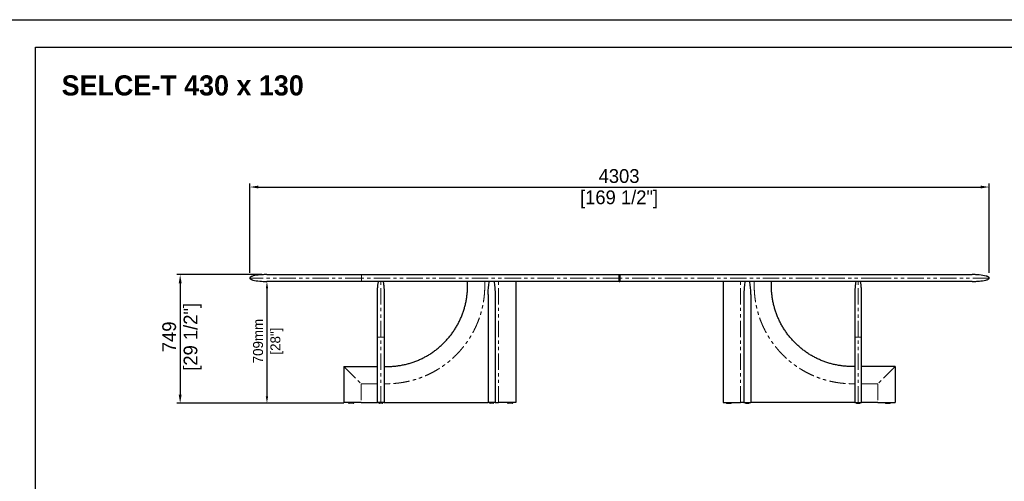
# Model space of a CAD drawing. Header units: millimetres. Extents: x -2064 to 15610, y -1415 to 32635.
# Tile 65 of 67: x 6840 to 12570, y 29949 to 32635. Entities that reach past the tile are written whole.
import ezdxf

# ---------------------------------------------------------------- set-up
doc = ezdxf.new("R2010")
doc.units = ezdxf.units.MM
doc.header["$LTSCALE"] = 15
doc.header["$PDSIZE"] = -1
for name, pattern in [('PHANTOM', [12.7, 6.35, -1.27, 1.27, -1.27, 1.27, -1.27]), ('SLD-Phantom', [12.7, 6.35, -1.27, 1.27, -1.27, 1.27, -1.27]), ('SLD-Solid', [0])]:
    doc.linetypes.add(name, pattern=pattern)
doc.layers.get('Defpoints').update_dxf_attribs({"color": 124})
doc.layers.add('ANNOTAZIONI', color=252, linetype='Continuous')
doc.layers.add('QUOTE', color=8, linetype='Continuous')
doc.styles.add('SLDTEXTSTYLE1', font='ARIALNBI.TTF', dxfattribs={"width": 0.377255})
doc.styles.get("Standard").update_dxf_attribs({"font": 'GOTHIC.TTF'})
doc.dimstyles.new('PRODOTTI', dxfattribs={"dimtxt": 80, "dimasz": 50, "dimexe": 20, "dimexo": 30, "dimgap": 20, "dimtad": 1, "dimdec": 1, "dimzin": 12, "dimtxsty": 'Standard', "dimcen": 4, "dimclrd": 252, "dimclre": 252, "dimclrt": 252, "dimadec": 0, "dimazin": 3, "dimtfac": 1, "dimtdec": 1, "dimtmove": 0, "dimatfit": 3, "dimfxl": 1, "dimtfillclr": 134, "dimarcsym": 0})
doc.dimstyles.new('Prodotti USA', dxfattribs={"dimtxt": 58, "dimasz": 40, "dimexe": 2, "dimexo": 8, "dimgap": 20, "dimtad": 1, "dimzin": 12, "dimtxsty": 'Standard', "dimcen": 2.5, "dimclrd": 252, "dimclre": 252, "dimclrt": 252, "dimadec": 0, "dimazin": 3, "dimtfac": 1, "dimtmove": 0, "dimatfit": 3, "dimfxl": 1, "dimarcsym": 0})

# ---------------------------------------------------------------- blocks, each defined once
blk = doc.blocks.new('*D47')
at = {"layer": 'Defpoints', "color": 0, "transparency": 16777216}
for p in [(12482, 31661.6), (8179, 31132), (12482, 31132)]:
    blk.add_point(p, dxfattribs=at)
at = {"layer": 'QUOTE', "color": 252, "lineweight": -2, "transparency": 16777216}
for p, q in [((8179, 31162), (8179, 31681.6)), ((8229, 31661.6), (12432, 31661.6)), ((12482, 31162), (12482, 31681.6))]:
    blk.add_line(p, q, dxfattribs=at)
at = {"layer": 'QUOTE', "color": 252, "transparency": 16777216}
for points in [[(8229, 31669.9), (8229, 31653.3), (8179, 31661.6)], [(12432, 31669.9), (12432, 31653.3), (12482, 31661.6)]]:
    blk.add_solid(points, dxfattribs=at)
at = {"layer": 'QUOTE', "color": 252, "transparency": 16777216, "char_height": 80, "attachment_point": 2}
for s, insert in [('4303', (10327.9, 31765.6)), ('[169 1/2"]', (10327.9, 31641.6))]:
    blk.add_mtext(s, dxfattribs=dict(at, insert=insert))
blk = doc.blocks.new('*D48')
at = {"layer": 'Defpoints', "color": 0, "transparency": 16777216}
for p in [(8279, 31152), (7774.1, 30403), (8757, 30403)]:
    blk.add_point(p, dxfattribs=at)
at = {"layer": 'QUOTE', "color": 252, "lineweight": -2, "transparency": 16777216}
for p, q in [((8249, 31152), (7754.1, 31152)), ((7774.1, 31102), (7774.1, 30453)), ((8727, 30403), (7754.1, 30403))]:
    blk.add_line(p, q, dxfattribs=at)
at = {"layer": 'QUOTE', "color": 252, "transparency": 16777216}
for points in [[(7765.8, 31102), (7782.5, 31102), (7774.1, 31152)], [(7765.8, 30453), (7782.5, 30453), (7774.1, 30403)]]:
    blk.add_solid(points, dxfattribs=at)
at = {"layer": 'QUOTE', "color": 252, "transparency": 16777216, "char_height": 80, "attachment_point": 2, "rotation": 90}
for s, insert in [('[29 1/2"]', (7794.1, 30789.8)), ('749', (7670.1, 30789.8))]:
    blk.add_mtext(s, dxfattribs=dict(at, insert=insert))
blk = doc.blocks.new('*D49')
at = {"layer": 'Defpoints', "color": 0, "transparency": 16777216}
for p in [(8279, 31112), (8279, 30403), (8584.4, 30403)]:
    blk.add_point(p, dxfattribs=at)
at = {"layer": 'QUOTE', "color": 252, "lineweight": -2, "transparency": 16777216}
for p, q in [((8287, 31112), (8281, 31112)), ((8279, 31072), (8279, 30443)), ((8576.4, 30403), (8277, 30403))]:
    blk.add_line(p, q, dxfattribs=at)
at = {"layer": 'QUOTE', "color": 252, "transparency": 16777216}
for points in [[(8272.4, 31072), (8285.7, 31072), (8279, 31112)], [(8272.4, 30443), (8285.7, 30443), (8279, 30403)]]:
    blk.add_solid(points, dxfattribs=at)
at = {"layer": 'QUOTE', "color": 252, "lineweight": 5, "transparency": 16777216, "char_height": 58, "attachment_point": 2, "rotation": 90}
for s, insert in [('709mm', (8198.1, 30765)), ('[28"]', (8299, 30765))]:
    blk.add_mtext(s, dxfattribs=dict(at, insert=insert))

msp = doc.modelspace()

# ---------------------------------------------------------------- linework, layer by layer
at = {"color": 8, "linetype": 'PHANTOM', "lineweight": 18}
for p, q in [((8829.017, 31132.038), (8179.017, 31132.038)), ((8829.017, 31152.038), (8829.017, 31132.038)), ((10329.017, 31132.038), (8829.017, 31132.038)), ((8829.017, 31132.038), (8829.017, 31112.038)), ((11832.017, 31132.038), (10332.017, 31132.038)), ((12482.017, 31132.038), (11832.017, 31132.038))]:
    msp.add_line(p, q, dxfattribs=at)
at = {"color": 7, "linetype": 'Continuous', "lineweight": 25}
for p, q in [((8279.017, 31152.038), (8829.017, 31152.038)), ((8829.017, 31112.038), (8279.017, 31112.038)), ((8829.017, 31152.038), (10329.017, 31152.038)), ((10329.017, 31112.038), (8829.017, 31112.038)), ((10329.017, 31132.038), (10329.017, 31152.038)), ((10332.017, 31150.538), (10329.017, 31150.538)), ((10329.017, 31150.538), (10329.017, 31113.538)), ((10329.017, 31112.038), (10329.017, 31132.038)), ((10332.017, 31113.538), (10329.017, 31113.538)), ((10329.192, 31112.038), (10331.842, 31112.038)), ((10332.017, 31152.038), (11832.017, 31152.038)), ((10332.017, 31152.038), (10332.017, 31132.038)), ((10332.017, 31150.538), (10332.017, 31113.538)), ((10332.017, 31132.038), (10332.017, 31112.038)), ((11832.017, 31112.038), (10332.017, 31112.038)), ((11832.017, 31152.038), (12382.017, 31152.038)), ((12382.017, 31112.038), (11832.017, 31112.038))]:
    msp.add_line(p, q, dxfattribs=at)
at = {"color": 7, "linetype": 'SLD-Solid', "lineweight": 25}
for p, q in [((9446.517, 31087.038), (9446.517, 31112.038)), ((9726.517, 31112.038), (9726.517, 30407.038)), ((10934.517, 31112.038), (10934.517, 30407.038)), ((11214.517, 31087.038), (11214.517, 31112.038)), ((8921.517, 30407.038), (8921.517, 31037.038)), ((8961.517, 31037.038), (8961.517, 30407.038)), ((9566.517, 31037.038), (9566.517, 30407.038)), ((9606.517, 31037.038), (9606.517, 30407.038)), ((11054.517, 31037.038), (11054.517, 30407.038)), ((11094.517, 31037.038), (11094.517, 30407.038)), ((11699.517, 31037.038), (11699.517, 30407.038)), ((11739.517, 30407.038), (11739.517, 31037.038)), ((8726.517, 30617.038), (8726.517, 30407.038)), ((8726.517, 30617.038), (8921.517, 30617.038)), ((8961.517, 30617.038), (8976.517, 30617.038)), ((11699.517, 30617.038), (11684.517, 30617.038)), ((11934.517, 30617.038), (11739.517, 30617.038)), ((11934.517, 30617.038), (11934.517, 30407.038)), ((8826.517, 30407.038), (8726.517, 30407.038)), ((8754.017, 30407.038), (8754.017, 30406.038)), ((8784.017, 30406.038), (8784.017, 30407.038)), ((8826.517, 30407.038), (8921.517, 30407.038)), ((8930.017, 30407.038), (8930.017, 30406.038)), ((8953.017, 30406.038), (8953.017, 30407.038)), ((8961.517, 30407.038), (9566.517, 30407.038)), ((9606.517, 30407.038), (9566.517, 30407.038)), ((9575.017, 30407.038), (9575.017, 30406.038)), ((9598.017, 30406.038), (9598.017, 30407.038)), ((9606.517, 30407.038), (9626.517, 30407.038)), ((9679.017, 30407.038), (9679.017, 30406.038)), ((9709.017, 30406.038), (9709.017, 30407.038)), ((10952.017, 30406.038), (10952.017, 30407.038)), ((10982.017, 30407.038), (10982.017, 30406.038)), ((11054.517, 30407.038), (11034.517, 30407.038)), ((11054.517, 30407.038), (11094.517, 30407.038)), ((11063.017, 30406.038), (11063.017, 30407.038)), ((11086.017, 30407.038), (11086.017, 30406.038)), ((11699.517, 30407.038), (11094.517, 30407.038)), ((11708.017, 30406.038), (11708.017, 30407.038)), ((11731.017, 30407.038), (11731.017, 30406.038)), ((11834.517, 30407.038), (11739.517, 30407.038)), ((11834.517, 30407.038), (11934.517, 30407.038)), ((11877.017, 30406.038), (11877.017, 30407.038)), ((11907.017, 30407.038), (11907.017, 30406.038))]:
    msp.add_line(p, q, dxfattribs=at)
at = {"color": 8, "linetype": 'SLD-Phantom', "lineweight": 18}
for p, q in [((9546.517, 31112.038), (9546.517, 31087.038)), ((9626.517, 30407.038), (9626.517, 31112.038)), ((11034.517, 30407.038), (11034.517, 31112.038)), ((11114.517, 31112.038), (11114.517, 31087.038)), ((8941.517, 30407.038), (8941.517, 30787.038)), ((11719.517, 30407.038), (11719.517, 30787.038)), ((8921.517, 30517.038), (8826.517, 30517.038)), ((8826.517, 30517.038), (8826.517, 30407.038)), ((8976.517, 30517.038), (8961.517, 30517.038)), ((11684.517, 30517.038), (11699.517, 30517.038)), ((11739.517, 30517.038), (11834.517, 30517.038)), ((11834.517, 30517.038), (11834.517, 30407.038))]:
    msp.add_line(p, q, dxfattribs=at)
msp.add_lwpolyline([(6932.077, 32476.057), (15450.657, 32476.057), (15450.657, 26560.455), (6932.077, 26560.455)], close=True)
at = {"color": 7, "linetype": 'Continuous', "lineweight": 25, "flags": 128}
for points in [[(8279.017, 31152.038), (8275.21, 31152.024), (8272.381, 31151.994), (8270.466, 31151.965), (8268.68, 31151.931), (8266.84, 31151.89), (8264.947, 31151.839), (8263.003, 31151.78), (8257.42, 31151.566), (8251.515, 31151.267), (8244.089, 31150.779), (8236.117, 31150.104), (8227.692, 31149.203), (8217.834, 31147.858), (8208.109, 31146.141), (8199.093, 31144.059), (8195.006, 31142.887), (8191.279, 31141.634), (8187.895, 31140.277), (8185.024, 31138.866), (8182.143, 31137), (8180.901, 31135.902), (8179.908, 31134.702), (8179.252, 31133.41), (8179.017, 31132.038)], [(8179.017, 31132.038), (8179.365, 31130.372), (8180.236, 31128.925), (8181.374, 31127.721), (8182.543, 31126.774), (8184.823, 31125.323), (8187.354, 31124.043), (8190.284, 31122.815), (8193.575, 31121.647), (8197.183, 31120.544), (8206.098, 31118.352), (8215.804, 31116.541), (8225.804, 31115.105), (8236.822, 31113.906), (8247.076, 31113.086), (8256.242, 31112.564), (8261.68, 31112.341), (8266.767, 31112.189), (8268.723, 31112.145), (8271.335, 31112.097), (8274.778, 31112.056), (8279.017, 31112.038)], [(12482.017, 31132.038), (12481.669, 31133.705), (12480.798, 31135.152), (12479.66, 31136.355), (12478.491, 31137.302), (12476.211, 31138.754), (12473.679, 31140.033), (12470.749, 31141.261), (12467.459, 31142.43), (12463.851, 31143.533), (12454.936, 31145.725), (12445.23, 31147.536), (12435.23, 31148.972), (12424.212, 31150.171), (12413.958, 31150.991), (12404.792, 31151.513), (12399.353, 31151.735), (12394.267, 31151.888), (12392.311, 31151.932), (12389.699, 31151.979), (12386.256, 31152.02), (12382.017, 31152.038)], [(12382.017, 31112.038), (12385.823, 31112.053), (12388.653, 31112.082), (12390.567, 31112.112), (12392.354, 31112.145), (12394.194, 31112.187), (12396.087, 31112.237), (12398.031, 31112.296), (12403.614, 31112.51), (12409.519, 31112.81), (12416.945, 31113.298), (12424.917, 31113.972), (12433.342, 31114.874), (12443.2, 31116.219), (12452.925, 31117.936), (12461.941, 31120.018), (12466.028, 31121.19), (12469.755, 31122.442), (12473.139, 31123.8), (12476.01, 31125.211), (12478.891, 31127.077), (12480.133, 31128.175), (12481.126, 31129.375), (12481.782, 31130.667), (12482.017, 31132.038)]]:
    msp.add_lwpolyline(points, dxfattribs=at)
at = {"color": 7, "linetype": 'SLD-Solid', "lineweight": 25}
for centre, start, end in [((8757.017, 30406.038), 179.981129, 270), ((8781.017, 30406.038), 269.999594, 0.028368), ((8933.017, 30406.038), 179.997765, 270.00001), ((8950.017, 30406.038), 270, 359.968199), ((9578.017, 30406.038), 179.997765, 270.00001), ((9595.017, 30406.038), 270, 359.968199), ((9682.017, 30406.038), 180.028248, 270.000406), ((9706.017, 30406.038), 270, 359.981129), ((10955.017, 30406.038), 180.018871, 270), ((10979.017, 30406.038), 269.999594, 359.971752), ((11066.017, 30406.038), 180.031801, 270), ((11083.017, 30406.038), 269.99999, 0.002235), ((11711.017, 30406.038), 180.031801, 270), ((11728.017, 30406.038), 269.99999, 0.002235), ((11880.017, 30406.038), 179.971632, 270.000406), ((11904.017, 30406.038), 270, 0.018871)]:
    msp.add_arc(centre, 3, start, end, dxfattribs=at)
for points, knots in [([(8921.517, 31037.038), (8921.537, 31040.469), (8921.579, 31047.422), (8921.921, 31057.928), (8922.489, 31068.519), (8923.315, 31078.989), (8924.39, 31089.118), (8925.715, 31098.678), (8927.029, 31106.26), (8927.977, 31110.61), (8928.288, 31112.038)], [0, 0, 0, 0, 0.13640609, 0.27650055, 0.41797058, 0.5581435, 0.69411975, 0.82295408, 0.94186817, 1, 1, 1, 1]), ([(8954.746, 31112.038), (8955.057, 31110.61), (8956.005, 31106.26), (8957.319, 31098.678), (8958.644, 31089.118), (8959.719, 31078.989), (8960.544, 31068.519), (8961.113, 31057.928), (8961.455, 31047.422), (8961.497, 31040.469), (8961.517, 31037.038)], [0, 0, 0, 0, 0.05813183, 0.17704592, 0.30588025, 0.4418565, 0.58202942, 0.72349945, 0.86359391, 1, 1, 1, 1]), ([(9566.517, 31037.038), (9566.517, 31037.072), (9566.517, 31042.837), (9566.717, 31054.33), (9567.608, 31071.268), (9569.179, 31087.936), (9571.058, 31101.458), (9572.745, 31109.463), (9573.288, 31112.038)], [0, 0, 0, 0, 0.00132945, 0.22993381, 0.45838188, 0.67724938, 0.89614959, 1, 1, 1, 1]), ([(9599.746, 31112.038), (9600.289, 31109.463), (9601.976, 31101.458), (9603.855, 31087.936), (9605.425, 31071.268), (9606.316, 31054.33), (9606.517, 31042.837), (9606.517, 31037.072), (9606.517, 31037.038)], [0, 0, 0, 0, 0.10385041, 0.32275062, 0.54161812, 0.77006619, 0.99867055, 1, 1, 1, 1]), ([(11061.288, 31112.038), (11060.745, 31109.463), (11059.058, 31101.458), (11057.179, 31087.936), (11055.608, 31071.268), (11054.717, 31054.33), (11054.517, 31042.837), (11054.517, 31037.072), (11054.517, 31037.038)], [0, 0, 0, 0, 0.10385041, 0.32275062, 0.54161812, 0.77006619, 0.99867055, 1, 1, 1, 1]), ([(11094.517, 31037.038), (11094.517, 31037.072), (11094.517, 31042.837), (11094.316, 31054.33), (11093.425, 31071.268), (11091.855, 31087.936), (11089.976, 31101.458), (11088.289, 31109.463), (11087.746, 31112.038)], [0, 0, 0, 0, 0.00132945, 0.22993381, 0.45838188, 0.67724938, 0.89614959, 1, 1, 1, 1]), ([(11706.288, 31112.038), (11705.977, 31110.61), (11705.029, 31106.26), (11703.715, 31098.678), (11702.39, 31089.118), (11701.315, 31078.989), (11700.489, 31068.519), (11699.921, 31057.928), (11699.579, 31047.422), (11699.537, 31040.469), (11699.517, 31037.038)], [0, 0, 0, 0, 0.05813183, 0.17704592, 0.30588025, 0.4418565, 0.58202942, 0.72349945, 0.86359391, 1, 1, 1, 1]), ([(11739.517, 31037.038), (11739.497, 31040.469), (11739.455, 31047.422), (11739.113, 31057.928), (11738.544, 31068.519), (11737.719, 31078.989), (11736.644, 31089.118), (11735.319, 31098.678), (11734.005, 31106.26), (11733.057, 31110.61), (11732.746, 31112.038)], [0, 0, 0, 0, 0.13640609, 0.27650055, 0.41797058, 0.5581435, 0.69411975, 0.82295408, 0.94186817, 1, 1, 1, 1]), ([(8976.517, 30617.038), (8984.207, 30617.148), (8999.588, 30617.366), (9022.603, 30619.129), (9045.508, 30621.936), (9068.246, 30625.885), (9090.763, 30630.941), (9113.005, 30637.098), (9134.918, 30644.336), (9156.451, 30652.64), (9177.548, 30661.994), (9198.161, 30672.371), (9218.242, 30683.745), (9237.74, 30696.09), (9256.607, 30709.38), (9274.8, 30723.579), (9292.276, 30738.652), (9308.991, 30754.564), (9324.903, 30771.28), (9339.976, 30788.755), (9354.175, 30806.948), (9367.465, 30825.815), (9379.81, 30845.314), (9391.184, 30865.394), (9401.562, 30886.007), (9410.915, 30907.105), (9419.219, 30928.637), (9426.457, 30950.55), (9432.614, 30972.792), (9437.671, 30995.309), (9441.619, 31018.047), (9444.426, 31040.952), (9446.189, 31063.967), (9446.408, 31079.348), (9446.517, 31087.038)], [0, 0, 0, 0, 0.03125018, 0.06250018, 0.09375009, 0.125, 0.15624998, 0.1875, 0.21875003, 0.25, 0.28124998, 0.3125, 0.34375002, 0.375, 0.40624998, 0.4375, 0.46875002, 0.5, 0.53124998, 0.5625, 0.59375002, 0.625, 0.65624998, 0.6875, 0.71875002, 0.75, 0.78124997, 0.8125, 0.84375002, 0.875, 0.90624991, 0.93749982, 0.96874982, 1, 1, 1, 1]), ([(11684.517, 30617.038), (11676.827, 30617.148), (11661.446, 30617.366), (11638.43, 30619.129), (11615.526, 30621.936), (11592.787, 30625.885), (11570.271, 30630.941), (11548.029, 30637.098), (11526.115, 30644.336), (11504.583, 30652.64), (11483.486, 30661.994), (11462.872, 30672.371), (11442.792, 30683.745), (11423.294, 30696.09), (11404.426, 30709.38), (11386.234, 30723.579), (11368.758, 30738.652), (11352.043, 30754.564), (11336.131, 30771.28), (11321.058, 30788.755), (11306.859, 30806.948), (11293.569, 30825.815), (11281.223, 30845.314), (11269.849, 30865.394), (11259.472, 30886.007), (11250.119, 30907.105), (11241.814, 30928.637), (11234.576, 30950.55), (11228.42, 30972.792), (11223.363, 30995.309), (11219.415, 31018.047), (11216.608, 31040.952), (11214.845, 31063.967), (11214.626, 31079.348), (11214.517, 31087.038)], [0, 0, 0, 0, 0.03125018, 0.06250018, 0.09375009, 0.125, 0.15624998, 0.1875, 0.21875003, 0.25, 0.28124998, 0.3125, 0.34375002, 0.375, 0.40624998, 0.4375, 0.46875002, 0.5, 0.53124998, 0.5625, 0.59375002, 0.625, 0.65624998, 0.6875, 0.71875002, 0.75, 0.78124997, 0.8125, 0.84375002, 0.875, 0.90624991, 0.93749982, 0.96874982, 1, 1, 1, 1]), ([(8781.017, 30403.038), (8780.97, 30403.038), (8780.852, 30403.038), (8779.739, 30403.038), (8778.024, 30403.038), (8776.137, 30403.038), (8774.077, 30403.038), (8771.668, 30403.038), (8768.387, 30403.038), (8765.268, 30403.038), (8762.517, 30403.038), (8760.336, 30403.038), (8758.505, 30403.038), (8757.245, 30403.038), (8757.093, 30403.038), (8757.017, 30403.038)], [0, 0, 0, 0, 0.050553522, 0.1285051, 0.210431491, 0.272437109, 0.334517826, 0.418173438, 0.501882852, 0.639197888, 0.706277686, 0.773273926, 0.870327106, 0.935015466, 1, 1, 1, 1]), ([(8941.517, 30407.038), (8941.145, 30407.038), (8940.38, 30407.038), (8938.807, 30407.038), (8937.521, 30407.038), (8936.448, 30407.038), (8935.752, 30407.038), (8935.063, 30407.038), (8934.379, 30407.038), (8933.701, 30407.038), (8932.574, 30407.038), (8931.108, 30407.038), (8929.559, 30407.038), (8928.25, 30407.038), (8927.145, 30407.038), (8926.161, 30407.038), (8925.259, 30407.038), (8924.002, 30407.038), (8922.696, 30407.038), (8921.693, 30407.038), (8921.577, 30407.038), (8921.517, 30407.038)], [0, 0, 0, 0, 0.01059816, 0.02179452, 0.04819679, 0.05868106, 0.07011749, 0.08255763, 0.09604148, 0.11060046, 0.12625954, 0.17486451, 0.23113559, 0.2828736, 0.33240925, 0.38519767, 0.44127557, 0.50067356, 0.65869074, 0.82504148, 1, 1, 1, 1]), ([(8941.517, 30403.038), (8940.971, 30403.038), (8939.584, 30403.038), (8937.526, 30403.038), (8935.835, 30403.038), (8934.646, 30403.038), (8933.762, 30403.038), (8933.139, 30403.038), (8933.06, 30403.038), (8933.021, 30403.038)], [0, 0, 0, 0, 0.10106474, 0.25690266, 0.42068689, 0.54464624, 0.66875572, 0.83599694, 1, 1, 1, 1]), ([(8961.517, 30407.038), (8961.474, 30407.038), (8961.391, 30407.038), (8960.845, 30407.038), (8960.335, 30407.038), (8960.044, 30407.038), (8959.721, 30407.038), (8959.366, 30407.038), (8958.979, 30407.038), (8958.535, 30407.038), (8958.027, 30407.038), (8957.448, 30407.038), (8956.833, 30407.038), (8956.18, 30407.038), (8955.49, 30407.038), (8954.764, 30407.038), (8953.925, 30407.038), (8952.961, 30407.038), (8952.094, 30407.038), (8951.49, 30407.038), (8951.186, 30407.038), (8950.879, 30407.038), (8950.568, 30407.038), (8950.255, 30407.038), (8949.453, 30407.038), (8948.155, 30407.038), (8946.116, 30407.038), (8944.21, 30407.038), (8942.647, 30407.038), (8941.887, 30407.038), (8941.517, 30407.038)], [0, 0, 0, 0, 0.147706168, 0.289296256, 0.325389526, 0.361077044, 0.396361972, 0.431247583, 0.465737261, 0.499834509, 0.53998456, 0.578639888, 0.615808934, 0.651501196, 0.685727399, 0.718499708, 0.749831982, 0.789114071, 0.825055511, 0.833924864, 0.84257066, 0.850994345, 0.85919748, 0.86718176, 0.874949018, 0.918172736, 0.952154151, 0.978343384, 0.989465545, 1, 1, 1, 1]), ([(8950.016, 30403.038), (8949.973, 30403.038), (8949.889, 30403.038), (8949.308, 30403.038), (8948.243, 30403.038), (8946.555, 30403.038), (8944.318, 30403.038), (8942.614, 30403.038), (8941.734, 30403.038), (8941.517, 30403.038)], [0, 0, 0, 0, 0.15286299, 0.30283509, 0.45265325, 0.6732633, 0.83494502, 0.95926833, 1, 1, 1, 1]), ([(9586.517, 30403.038), (9585.971, 30403.038), (9584.584, 30403.038), (9582.526, 30403.038), (9580.835, 30403.038), (9579.646, 30403.038), (9578.762, 30403.038), (9578.139, 30403.038), (9578.06, 30403.038), (9578.021, 30403.038)], [0, 0, 0, 0, 0.10106474, 0.25690266, 0.42068689, 0.54464624, 0.66875572, 0.83599694, 1, 1, 1, 1]), ([(9595.016, 30403.038), (9594.973, 30403.038), (9594.889, 30403.038), (9594.308, 30403.038), (9593.243, 30403.038), (9591.555, 30403.038), (9589.318, 30403.038), (9587.614, 30403.038), (9586.734, 30403.038), (9586.517, 30403.038)], [0, 0, 0, 0, 0.15286299, 0.30283509, 0.45265325, 0.6732633, 0.83494502, 0.95926833, 1, 1, 1, 1]), ([(9726.517, 30407.038), (9726.487, 30407.038), (9726.427, 30407.038), (9725.747, 30407.038), (9724.608, 30407.038), (9723.302, 30407.038), (9722.319, 30407.038), (9721.207, 30407.038), (9719.964, 30407.038), (9718.592, 30407.038), (9716.072, 30407.038), (9712.109, 30407.038), (9706.846, 30407.038), (9701.486, 30407.038), (9696.206, 30407.038), (9690.747, 30407.038), (9684.925, 30407.038), (9675.431, 30407.038), (9662.054, 30407.038), (9644.594, 30407.038), (9632.643, 30407.038), (9626.517, 30407.038)], [0, 0, 0, 0, 0.01059816, 0.02179452, 0.04819679, 0.05868106, 0.07011749, 0.08255763, 0.09604148, 0.11060046, 0.12625954, 0.17486451, 0.23113559, 0.2828736, 0.33240925, 0.38519767, 0.44127557, 0.50067356, 0.65869074, 0.82504148, 1, 1, 1, 1]), ([(9706.017, 30403.038), (9706.012, 30403.038), (9705.989, 30403.038), (9705.522, 30403.038), (9704.021, 30403.038), (9701.724, 30403.038), (9699.023, 30403.038), (9696.411, 30403.038), (9693.852, 30403.038), (9691.424, 30403.038), (9689.068, 30403.038), (9686.5, 30403.038), (9684.153, 30403.038), (9682.566, 30403.038), (9682.055, 30403.038), (9682.024, 30403.038), (9682.017, 30403.038)], [0, 0, 0, 0, 0.01562482, 0.07948928, 0.15719717, 0.25754584, 0.34341013, 0.42941531, 0.50507333, 0.5807293, 0.65495449, 0.72910349, 0.83828929, 0.91830989, 0.97984081, 1, 1, 1, 1]), ([(10934.517, 30407.038), (10934.546, 30407.038), (10934.607, 30407.038), (10935.286, 30407.038), (10936.425, 30407.038), (10937.732, 30407.038), (10938.715, 30407.038), (10939.827, 30407.038), (10941.07, 30407.038), (10942.442, 30407.038), (10944.962, 30407.038), (10948.925, 30407.038), (10954.188, 30407.038), (10959.547, 30407.038), (10964.828, 30407.038), (10970.287, 30407.038), (10976.109, 30407.038), (10985.602, 30407.038), (10998.98, 30407.038), (11016.44, 30407.038), (11028.391, 30407.038), (11034.517, 30407.038)], [0, 0, 0, 0, 0.01059816, 0.02179452, 0.04819679, 0.05868106, 0.07011749, 0.08255763, 0.09604148, 0.11060046, 0.12625954, 0.17486451, 0.23113559, 0.2828736, 0.33240925, 0.38519767, 0.44127557, 0.50067356, 0.65869074, 0.82504148, 1, 1, 1, 1]), ([(10955.017, 30403.038), (10955.021, 30403.038), (10955.045, 30403.038), (10955.511, 30403.038), (10957.013, 30403.038), (10959.309, 30403.038), (10962.011, 30403.038), (10964.623, 30403.038), (10967.182, 30403.038), (10969.61, 30403.038), (10971.966, 30403.038), (10974.534, 30403.038), (10976.881, 30403.038), (10978.468, 30403.038), (10978.979, 30403.038), (10979.009, 30403.038), (10979.017, 30403.038)], [0, 0, 0, 0, 0.01562482, 0.07948928, 0.15719717, 0.25754584, 0.34341013, 0.42941531, 0.50507333, 0.5807293, 0.65495449, 0.72910349, 0.83828929, 0.91830989, 0.97984081, 1, 1, 1, 1]), ([(11066.018, 30403.038), (11066.06, 30403.038), (11066.145, 30403.038), (11066.726, 30403.038), (11067.79, 30403.038), (11069.479, 30403.038), (11071.716, 30403.038), (11073.42, 30403.038), (11074.3, 30403.038), (11074.517, 30403.038)], [0, 0, 0, 0, 0.15286299, 0.30283509, 0.45265325, 0.6732633, 0.83494502, 0.95926833, 1, 1, 1, 1]), ([(11074.517, 30403.038), (11075.063, 30403.038), (11076.45, 30403.038), (11078.507, 30403.038), (11080.198, 30403.038), (11081.388, 30403.038), (11082.271, 30403.038), (11082.895, 30403.038), (11082.974, 30403.038), (11083.013, 30403.038)], [0, 0, 0, 0, 0.10106474, 0.25690266, 0.42068689, 0.54464624, 0.66875572, 0.83599694, 1, 1, 1, 1]), ([(11699.517, 30407.038), (11699.559, 30407.038), (11699.642, 30407.038), (11700.189, 30407.038), (11700.699, 30407.038), (11700.99, 30407.038), (11701.313, 30407.038), (11701.668, 30407.038), (11702.054, 30407.038), (11702.499, 30407.038), (11703.007, 30407.038), (11703.586, 30407.038), (11704.201, 30407.038), (11704.854, 30407.038), (11705.543, 30407.038), (11706.27, 30407.038), (11707.109, 30407.038), (11708.073, 30407.038), (11708.94, 30407.038), (11709.544, 30407.038), (11709.848, 30407.038), (11710.155, 30407.038), (11710.465, 30407.038), (11710.779, 30407.038), (11711.581, 30407.038), (11712.879, 30407.038), (11714.918, 30407.038), (11716.824, 30407.038), (11718.387, 30407.038), (11719.147, 30407.038), (11719.517, 30407.038)], [0, 0, 0, 0, 0.147706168, 0.289296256, 0.325389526, 0.361077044, 0.396361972, 0.431247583, 0.465737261, 0.499834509, 0.53998456, 0.578639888, 0.615808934, 0.651501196, 0.685727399, 0.718499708, 0.749831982, 0.789114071, 0.825055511, 0.833924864, 0.84257066, 0.850994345, 0.85919748, 0.86718176, 0.874949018, 0.918172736, 0.952154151, 0.978343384, 0.989465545, 1, 1, 1, 1]), ([(11711.018, 30403.038), (11711.06, 30403.038), (11711.145, 30403.038), (11711.726, 30403.038), (11712.79, 30403.038), (11714.479, 30403.038), (11716.716, 30403.038), (11718.42, 30403.038), (11719.3, 30403.038), (11719.517, 30403.038)], [0, 0, 0, 0, 0.15286299, 0.30283509, 0.45265325, 0.6732633, 0.83494502, 0.95926833, 1, 1, 1, 1]), ([(11719.517, 30407.038), (11719.889, 30407.038), (11720.654, 30407.038), (11722.226, 30407.038), (11723.513, 30407.038), (11724.586, 30407.038), (11725.282, 30407.038), (11725.971, 30407.038), (11726.655, 30407.038), (11727.332, 30407.038), (11728.46, 30407.038), (11729.926, 30407.038), (11731.474, 30407.038), (11732.784, 30407.038), (11733.889, 30407.038), (11734.872, 30407.038), (11735.775, 30407.038), (11737.032, 30407.038), (11738.338, 30407.038), (11739.341, 30407.038), (11739.457, 30407.038), (11739.517, 30407.038)], [0, 0, 0, 0, 0.01059816, 0.02179452, 0.04819679, 0.05868106, 0.07011749, 0.08255763, 0.09604148, 0.11060046, 0.12625954, 0.17486451, 0.23113559, 0.2828736, 0.33240925, 0.38519767, 0.44127557, 0.50067356, 0.65869074, 0.82504148, 1, 1, 1, 1]), ([(11719.517, 30403.038), (11720.063, 30403.038), (11721.45, 30403.038), (11723.507, 30403.038), (11725.198, 30403.038), (11726.388, 30403.038), (11727.271, 30403.038), (11727.895, 30403.038), (11727.974, 30403.038), (11728.013, 30403.038)], [0, 0, 0, 0, 0.10106474, 0.25690266, 0.42068689, 0.54464624, 0.66875572, 0.83599694, 1, 1, 1, 1]), ([(11880.017, 30403.038), (11880.063, 30403.038), (11880.182, 30403.038), (11881.295, 30403.038), (11883.01, 30403.038), (11884.897, 30403.038), (11886.956, 30403.038), (11889.366, 30403.038), (11892.647, 30403.038), (11895.766, 30403.038), (11898.516, 30403.038), (11900.697, 30403.038), (11902.529, 30403.038), (11903.789, 30403.038), (11903.941, 30403.038), (11904.017, 30403.038)], [0, 0, 0, 0, 0.050553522, 0.1285051, 0.210431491, 0.272437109, 0.334517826, 0.418173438, 0.501882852, 0.639197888, 0.706277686, 0.773273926, 0.870327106, 0.935015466, 1, 1, 1, 1])]:
    msp.add_open_spline(points, degree=3, knots=knots, dxfattribs=at)
at = {"color": 8, "linetype": 'SLD-Phantom', "lineweight": 18}
for points, knots in [([(8941.517, 30787.038), (8941.517, 30793.584), (8941.517, 30806.675), (8941.517, 30826.247), (8941.517, 30845.696), (8941.517, 30864.96), (8941.517, 30883.98), (8941.517, 30902.696), (8941.517, 30921.049), (8941.517, 30938.975), (8941.517, 30956.421), (8941.517, 30973.335), (8941.517, 30989.667), (8941.517, 31005.366), (8941.517, 31020.379), (8941.517, 31034.657), (8941.517, 31048.146), (8941.517, 31060.811), (8941.517, 31072.616), (8941.517, 31083.529), (8941.517, 31093.516), (8941.517, 31102.534), (8941.517, 31108.498), (8941.517, 31111.494), (8941.517, 31112.038)], [0, 0, 0, 0, 0.04712703, 0.09424974, 0.14137077, 0.18849069, 0.23560938, 0.28272735, 0.32984717, 0.37696796, 0.42408825, 0.47120962, 0.51833159, 0.56545296, 0.61257325, 0.65969404, 0.70681483, 0.75393511, 0.80105649, 0.84817846, 0.89529983, 0.94242012, 0.98954091, 1, 1, 1, 1]), ([(11719.517, 30787.038), (11719.517, 30793.584), (11719.517, 30806.675), (11719.517, 30826.247), (11719.517, 30845.696), (11719.517, 30864.96), (11719.517, 30883.98), (11719.517, 30902.696), (11719.517, 30921.049), (11719.517, 30938.975), (11719.517, 30956.421), (11719.517, 30973.335), (11719.517, 30989.667), (11719.517, 31005.366), (11719.517, 31020.379), (11719.517, 31034.657), (11719.517, 31048.146), (11719.517, 31060.811), (11719.517, 31072.616), (11719.517, 31083.529), (11719.517, 31093.516), (11719.517, 31102.534), (11719.517, 31108.498), (11719.517, 31111.494), (11719.517, 31112.038)], [0, 0, 0, 0, 0.04712703, 0.09424974, 0.14137077, 0.18849069, 0.23560938, 0.28272735, 0.32984717, 0.37696796, 0.42408825, 0.47120962, 0.51833159, 0.56545296, 0.61257325, 0.65969404, 0.70681483, 0.75393511, 0.80105649, 0.84817846, 0.89529983, 0.94242012, 0.98954091, 1, 1, 1, 1]), ([(9546.517, 31087.038), (9546.411, 31078.67), (9546.201, 31061.954), (9544.49, 31036.941), (9541.756, 31012.037), (9537.9, 30987.251), (9532.997, 30962.794), (9527.074, 30938.73), (9520.164, 30915.113), (9512.232, 30891.806), (9503.237, 30868.703), (9493.192, 30845.873), (9482.096, 30823.396), (9470.024, 30801.44), (9456.982, 30780.015), (9443.091, 30759.296), (9428.41, 30739.33), (9412.988, 30720.155), (9396.741, 30701.658), (9379.589, 30683.755), (9361.573, 30666.508), (9342.72, 30649.988), (9323.165, 30634.323), (9302.916, 30619.52), (9282.154, 30605.694), (9260.95, 30592.865), (9239.364, 30581.053), (9217.274, 30570.181), (9194.578, 30560.204), (9171.332, 30551.165), (9147.592, 30543.117), (9123.531, 30536.127), (9099.158, 30530.2), (9074.686, 30525.373), (9050.186, 30521.631), (9025.723, 30518.994), (9001.155, 30517.343), (8984.736, 30517.14), (8976.517, 30517.038)], [0, 0, 0, 0, 0.02803833, 0.056009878, 0.083968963, 0.111969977, 0.140031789, 0.167528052, 0.194987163, 0.222460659, 0.249999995, 0.278038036, 0.306009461, 0.333968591, 0.361969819, 0.390031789, 0.417528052, 0.444987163, 0.472460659, 0.499999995, 0.528038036, 0.556009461, 0.583968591, 0.611969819, 0.640031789, 0.667528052, 0.694987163, 0.722460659, 0.749999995, 0.778038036, 0.806009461, 0.833968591, 0.861969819, 0.890031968, 0.917528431, 0.944987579, 0.97246095, 1, 1, 1, 1]), ([(11114.517, 31087.038), (11114.622, 31078.67), (11114.833, 31061.954), (11116.544, 31036.941), (11119.278, 31012.037), (11123.133, 30987.251), (11128.037, 30962.794), (11133.96, 30938.73), (11140.87, 30915.113), (11148.802, 30891.806), (11157.797, 30868.703), (11167.842, 30845.873), (11178.938, 30823.396), (11191.009, 30801.44), (11204.052, 30780.015), (11217.943, 30759.296), (11232.624, 30739.33), (11248.046, 30720.155), (11264.293, 30701.658), (11281.444, 30683.755), (11299.461, 30666.508), (11318.314, 30649.988), (11337.869, 30634.323), (11358.118, 30619.52), (11378.88, 30605.694), (11400.084, 30592.865), (11421.67, 30581.053), (11443.76, 30570.181), (11466.456, 30560.204), (11489.702, 30551.165), (11513.442, 30543.117), (11537.503, 30536.127), (11561.875, 30530.2), (11586.348, 30525.373), (11610.847, 30521.631), (11635.311, 30518.994), (11659.879, 30517.343), (11676.298, 30517.14), (11684.517, 30517.038)], [0, 0, 0, 0, 0.02803833, 0.056009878, 0.083968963, 0.111969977, 0.140031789, 0.167528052, 0.194987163, 0.222460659, 0.249999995, 0.278038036, 0.306009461, 0.333968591, 0.361969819, 0.390031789, 0.417528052, 0.444987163, 0.472460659, 0.499999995, 0.528038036, 0.556009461, 0.583968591, 0.611969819, 0.640031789, 0.667528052, 0.694987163, 0.722460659, 0.749999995, 0.778038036, 0.806009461, 0.833968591, 0.861969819, 0.890031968, 0.917528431, 0.944987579, 0.97246095, 1, 1, 1, 1]), ([(8921.517, 30787.038), (8921.537, 30787.038), (8921.579, 30787.038), (8921.921, 30787.038), (8922.489, 30787.038), (8923.314, 30787.038), (8924.391, 30787.038), (8925.71, 30787.038), (8927.197, 30787.038), (8928.795, 30787.038), (8930.431, 30787.038), (8932.162, 30787.038), (8933.956, 30787.038), (8935.79, 30787.038), (8937.64, 30787.038), (8939.301, 30787.038), (8940.599, 30787.038), (8941.217, 30787.038), (8941.517, 30787.038)], [0, 0, 0, 0, 0.09798478, 0.19861904, 0.30024141, 0.40093203, 0.49860806, 0.59115381, 0.67657354, 0.74411178, 0.80398312, 0.85560931, 0.89877697, 0.93369395, 0.9610815, 0.98235956, 0.99145767, 1, 1, 1, 1]), ([(8941.517, 30787.038), (8941.816, 30787.038), (8942.435, 30787.038), (8943.732, 30787.038), (8945.393, 30787.038), (8947.244, 30787.038), (8949.078, 30787.038), (8950.872, 30787.038), (8952.602, 30787.038), (8954.239, 30787.038), (8955.836, 30787.038), (8957.323, 30787.038), (8958.643, 30787.038), (8959.719, 30787.038), (8960.544, 30787.038), (8961.113, 30787.038), (8961.455, 30787.038), (8961.497, 30787.038), (8961.517, 30787.038)], [0, 0, 0, 0, 0.008542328, 0.017640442, 0.038918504, 0.066306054, 0.101223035, 0.144390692, 0.196016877, 0.255888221, 0.323426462, 0.408846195, 0.501391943, 0.599067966, 0.699758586, 0.801380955, 0.902015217, 1, 1, 1, 1]), ([(11719.517, 30787.038), (11719.217, 30787.038), (11718.599, 30787.038), (11717.301, 30787.038), (11715.64, 30787.038), (11713.79, 30787.038), (11711.956, 30787.038), (11710.162, 30787.038), (11708.431, 30787.038), (11706.795, 30787.038), (11705.197, 30787.038), (11703.71, 30787.038), (11702.391, 30787.038), (11701.314, 30787.038), (11700.489, 30787.038), (11699.921, 30787.038), (11699.579, 30787.038), (11699.537, 30787.038), (11699.517, 30787.038)], [0, 0, 0, 0, 0.008542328, 0.017640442, 0.038918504, 0.066306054, 0.101223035, 0.144390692, 0.196016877, 0.255888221, 0.323426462, 0.408846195, 0.501391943, 0.599067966, 0.699758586, 0.801380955, 0.902015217, 1, 1, 1, 1]), ([(11739.517, 30787.038), (11739.497, 30787.038), (11739.455, 30787.038), (11739.113, 30787.038), (11738.544, 30787.038), (11737.719, 30787.038), (11736.643, 30787.038), (11735.323, 30787.038), (11733.836, 30787.038), (11732.239, 30787.038), (11730.602, 30787.038), (11728.872, 30787.038), (11727.078, 30787.038), (11725.244, 30787.038), (11723.393, 30787.038), (11721.732, 30787.038), (11720.435, 30787.038), (11719.816, 30787.038), (11719.517, 30787.038)], [0, 0, 0, 0, 0.09798478, 0.19861904, 0.30024141, 0.40093203, 0.49860806, 0.59115381, 0.67657354, 0.74411178, 0.80398312, 0.85560931, 0.89877697, 0.93369395, 0.9610815, 0.98235956, 0.99145767, 1, 1, 1, 1]), ([(8726.517, 30617.038), (8726.552, 30617.003), (8726.633, 30616.923), (8727.385, 30616.17), (8729.065, 30614.49), (8731.74, 30611.815), (8735.198, 30608.358), (8738.967, 30604.588), (8744.319, 30599.236), (8751.082, 30592.473), (8761.956, 30581.599), (8775.617, 30567.938), (8792.287, 30551.268), (8809.225, 30534.33), (8820.718, 30522.837), (8826.484, 30517.072), (8826.517, 30517.038)], [0, 0, 0, 0, 0.0080173, 0.01806373, 0.03694745, 0.07010855, 0.10401718, 0.14405637, 0.18420452, 0.26427119, 0.34449375, 0.50461262, 0.66470755, 0.83181039, 0.99902755, 1, 1, 1, 1]), ([(11934.517, 30617.038), (11934.481, 30617.003), (11934.401, 30616.923), (11933.649, 30616.17), (11931.969, 30614.49), (11929.294, 30611.815), (11925.836, 30608.358), (11922.067, 30604.588), (11916.715, 30599.236), (11909.952, 30592.473), (11899.078, 30581.599), (11885.416, 30567.938), (11868.746, 30551.268), (11851.809, 30534.33), (11840.315, 30522.837), (11834.55, 30517.072), (11834.517, 30517.038)], [0, 0, 0, 0, 0.0080173, 0.01806373, 0.03694745, 0.07010855, 0.10401718, 0.14405637, 0.18420452, 0.26427119, 0.34449375, 0.50461262, 0.66470755, 0.83181039, 0.99902755, 1, 1, 1, 1])]:
    msp.add_open_spline(points, degree=3, knots=knots, dxfattribs=at)
at = {"layer": 'Defpoints'}
msp.add_lwpolyline([(6772.964, 32635.17), (15609.771, 32635.17), (15609.771, 26401.342), (6772.964, 26401.342)], close=True, dxfattribs=at)

# ---------------------------------------------------------------- texts
at = {"layer": 'ANNOTAZIONI', "insert": (7084.396, 32311.366), "char_height": 117.00222, "width": 2691.53033, "attachment_point": 1, "style": 'SLDTEXTSTYLE1'}
msp.add_mtext('{\\fCENTURY GOTHIC|b1|i0|c0|p34;\\W1;SELCE-T 430 x 130}', dxfattribs=at)

# ---------------------------------------------------------------- dimensions: what is measured, and where the dimension line sits
at = {"layer": 'QUOTE'}
dim = msp.add_linear_dim(base=(12482.017, 31661.603), p1=(8179.017, 31132.038), p2=(12482.017, 31132.038), dimstyle='PRODOTTI', override={"dimpost": '\\X'}, dxfattribs=at)
dim.commit()
dim.dimension.update_dxf_attribs({"geometry": '*D47', "text_midpoint": (10327.925, 31661.603), "dimtype": 160})
dim = msp.add_linear_dim(base=(7774.127, 30403.038), p1=(8279.017, 31152.038), p2=(8757.017, 30403.038), angle=90, dimstyle='PRODOTTI', override={"dimpost": '\\X'}, dxfattribs=at)
dim.commit()
dim.dimension.update_dxf_attribs({"geometry": '*D48', "text_midpoint": (7774.127, 30789.832), "dimtype": 160})
at = {"layer": 'QUOTE', "lineweight": 5}
dim = msp.add_linear_dim(base=(8279.017, 30403.038), p1=(8279.017, 31112.038), p2=(8584.424, 30403.038), angle=90, dimstyle='Prodotti USA', override={"dimpost": 'mm\\X'}, dxfattribs=at)
dim.commit()
dim.dimension.update_dxf_attribs({"geometry": '*D49', "text_midpoint": (8279.017, 30765.019), "dimtype": 160})

doc.saveas('drawing.dxf')
